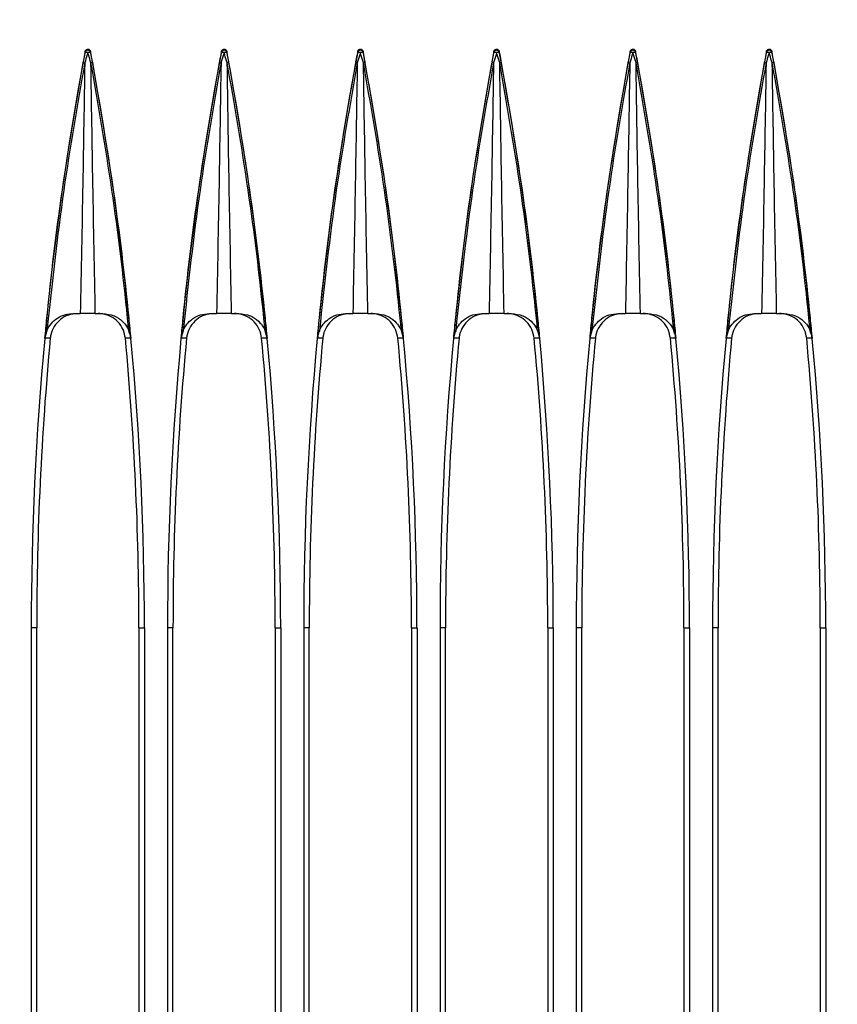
# Model space of a CAD drawing. Header units: millimetres. Extents: x 25 to 1935, y 715 to 2336.
# Tile 154 of 252: x 1364 to 1376, y 1004 to 1018. Entities that reach past the tile are written whole.
import ezdxf

# ---------------------------------------------------------------- set-up
doc = ezdxf.new("R2010")
doc.units = ezdxf.units.MM
doc.header["$LTSCALE"] = 2
doc.layers.get('0').update_dxf_attribs({"color": 2})
doc.styles.add('FS2312', font='simsun.ttf', dxfattribs={"width": 0.8})
doc.dimstyles.new('STANDARD$0', dxfattribs={"dimtxt": 3.5, "dimasz": 3, "dimexe": 1.5, "dimexo": 0.5, "dimgap": 1.5, "dimtad": 1, "dimdec": 1, "dimlfac": 5, "dimdsep": 46, "dimtxsty": 'FS2312', "dimblk1": 'OPEN', "dimblk2": 'OPEN', "dimsah": 1, "dimcen": 0, "dimclrd": 4, "dimclre": 4, "dimclrt": 4, "dimadec": 0, "dimazin": 0, "dimtfac": 1, "dimtdec": 1, "dimtmove": 1, "dimatfit": 0, "dimldrblk": 'OPEN', "dimfxl": 1, "dimtolj": 1, "dimtzin": 0, "dimlwd": 18, "dimlwe": 18, "dimarcsym": 1})

# ---------------------------------------------------------------- blocks, each defined once
blk = doc.blocks.new('_OPEN')
at = {"color": 0}
for p, q in [((-0.966, 0.259), (0, 0)), ((0, 0), (-1, 0)), ((0, 0), (-0.966, -0.259))]:
    blk.add_line(p, q, dxfattribs=at)
blk = doc.blocks.new('*D46')
at = {"color": 4, "lineweight": 18, "transparency": 16777216}
for p, q in [((1275.228, 1018.123), (1275.228, 1070.112)), ((1397.628, 1018.515), (1397.628, 1070.112)), ((1278.228, 1068.612), (1394.628, 1068.612))]:
    blk.add_line(p, q, dxfattribs=at)
at = {"layer": 'Defpoints', "color": 0, "transparency": 16777216}
for p in [(1397.628, 1068.612), (1397.628, 1018.015), (1275.228, 1017.623)]:
    blk.add_point(p, dxfattribs=at)
at = {"color": 4, "lineweight": 18, "transparency": 16777216, "xscale": 3, "yscale": 3, "zscale": 3, "rotation": 180}
blk.add_blockref('_OPEN', (1275.228, 1068.612), dxfattribs=at)
at = {"color": 4, "lineweight": 18, "transparency": 16777216, "xscale": 3, "yscale": 3, "zscale": 3}
blk.add_blockref('_OPEN', (1397.628, 1068.612), dxfattribs=at)
at = {"color": 4, "transparency": 16777216, "insert": (1336.428, 1071.862), "char_height": 3.5, "attachment_point": 5, "style": 'FS2312'}
blk.add_mtext('\\A1;612', dxfattribs=at)

msp = doc.modelspace()

# ---------------------------------------------------------------- linework, layer by layer
at = {"color": 2, "linetype": 'Continuous', "lineweight": 30}
for p, q in [((1365.389, 1017.655), (1365.389, 1017.67)), ((1365.467, 1017.67), (1365.467, 1017.655)), ((1367.389, 1017.655), (1367.389, 1017.67)), ((1367.467, 1017.67), (1367.467, 1017.655)), ((1369.389, 1017.655), (1369.389, 1017.67)), ((1369.467, 1017.67), (1369.467, 1017.655)), ((1371.389, 1017.655), (1371.389, 1017.67)), ((1371.467, 1017.67), (1371.467, 1017.655)), ((1373.389, 1017.655), (1373.389, 1017.67)), ((1373.467, 1017.67), (1373.467, 1017.655)), ((1375.389, 1017.655), (1375.389, 1017.67)), ((1375.467, 1017.67), (1375.467, 1017.655)), ((1365.21, 1013.82), (1365.318, 1013.82)), ((1365.538, 1013.82), (1365.646, 1013.82)), ((1367.21, 1013.82), (1367.318, 1013.82)), ((1367.538, 1013.82), (1367.646, 1013.82)), ((1369.21, 1013.82), (1369.318, 1013.82)), ((1369.538, 1013.82), (1369.646, 1013.82)), ((1371.21, 1013.82), (1371.318, 1013.82)), ((1371.538, 1013.82), (1371.646, 1013.82)), ((1373.21, 1013.82), (1373.318, 1013.82)), ((1373.538, 1013.82), (1373.646, 1013.82)), ((1375.21, 1013.82), (1375.318, 1013.82)), ((1375.538, 1013.82), (1375.646, 1013.82)), ((1366.829, 1013.458), (1366.799, 1013.458)), ((1366.877, 1013.458), (1366.829, 1013.458)), ((1368.829, 1013.458), (1368.799, 1013.458)), ((1368.877, 1013.458), (1368.829, 1013.458)), ((1370.829, 1013.458), (1370.799, 1013.458)), ((1370.877, 1013.458), (1370.829, 1013.458)), ((1372.829, 1013.458), (1372.799, 1013.458)), ((1372.877, 1013.458), (1372.829, 1013.458)), ((1374.829, 1013.458), (1374.799, 1013.458)), ((1374.877, 1013.458), (1374.829, 1013.458)), ((1364.597, 1009.204), (1364.597, 918.637)), ((1364.678, 1009.204), (1364.597, 1009.204)), ((1364.678, 990.62), (1364.678, 1009.204)), ((1366.178, 1009.204), (1366.26, 1009.204)), ((1366.178, 1009.204), (1366.178, 990.62)), ((1366.26, 1009.204), (1366.26, 918.637)), ((1366.597, 1009.204), (1366.597, 918.637)), ((1366.678, 1009.204), (1366.597, 1009.204)), ((1366.678, 990.62), (1366.678, 1009.204)), ((1368.178, 1009.204), (1368.26, 1009.204)), ((1368.178, 1009.204), (1368.178, 990.62)), ((1368.26, 1009.204), (1368.26, 918.637)), ((1368.597, 1009.204), (1368.597, 918.637)), ((1368.678, 1009.204), (1368.597, 1009.204)), ((1368.678, 990.62), (1368.678, 1009.204)), ((1370.178, 1009.204), (1370.26, 1009.204)), ((1370.178, 1009.204), (1370.178, 990.62)), ((1370.26, 1009.204), (1370.26, 918.637)), ((1370.597, 1009.204), (1370.597, 918.637)), ((1370.678, 1009.204), (1370.597, 1009.204)), ((1370.678, 990.62), (1370.678, 1009.204)), ((1372.178, 1009.204), (1372.26, 1009.204)), ((1372.178, 1009.204), (1372.178, 990.62)), ((1372.26, 1009.204), (1372.26, 918.637)), ((1372.597, 1009.204), (1372.597, 918.637)), ((1372.678, 1009.204), (1372.597, 1009.204)), ((1372.678, 990.62), (1372.678, 1009.204)), ((1374.178, 1009.204), (1374.26, 1009.204)), ((1374.178, 1009.204), (1374.178, 990.62)), ((1374.26, 1009.204), (1374.26, 918.637)), ((1374.597, 1009.204), (1374.597, 918.637)), ((1374.678, 1009.204), (1374.597, 1009.204)), ((1374.678, 990.62), (1374.678, 1009.204)), ((1376.178, 1009.204), (1376.26, 1009.204)), ((1376.178, 1009.204), (1376.178, 990.62)), ((1376.26, 1009.204), (1376.26, 918.637))]:
    msp.add_line(p, q, dxfattribs=at)
at = {"color": 2, "linetype": 'Continuous', "lineweight": 30, "flags": 128}
for points in [[(1364.877, 1013.458), (1364.838, 1013.458), (1364.8, 1013.458), (1364.799, 1013.458)], [(1366.058, 1013.458), (1366.057, 1013.458), (1366.018, 1013.458), (1365.979, 1013.458)], [(1368.058, 1013.458), (1368.057, 1013.458), (1368.018, 1013.458), (1367.979, 1013.458)], [(1370.058, 1013.458), (1370.057, 1013.458), (1370.018, 1013.458), (1369.979, 1013.458)], [(1372.058, 1013.458), (1372.057, 1013.458), (1372.018, 1013.458), (1371.979, 1013.458)], [(1374.058, 1013.458), (1374.057, 1013.458), (1374.018, 1013.458), (1373.979, 1013.458)], [(1376.058, 1013.458), (1376.057, 1013.458), (1376.018, 1013.458), (1375.979, 1013.458)]]:
    msp.add_lwpolyline(points, dxfattribs=at)
at = {"color": 2, "linetype": 'Continuous', "lineweight": 30}
for centre, radius, start, end in [((1365.428, 1017.646), 0.0402, 12.6345, 167.3655), ((1367.428, 1017.646), 0.0402, 12.6345, 167.3655), ((1369.428, 1017.646), 0.0402, 12.6345, 167.3655), ((1371.428, 1017.646), 0.0402, 12.6345, 167.3655), ((1373.428, 1017.646), 0.0402, 12.6345, 167.3655), ((1375.428, 1017.646), 0.0402, 12.6345, 167.3655), ((1410.228, 1009.204), 45.631, 169.3088, 180), ((1365.398, 1017.535), 0.121, 75.3232, 94.1449), ((1365.459, 1017.535), 0.121, 85.8551, 104.6768), ((1320.628, 1009.204), 45.631, 0, 10.6912), ((1412.228, 1009.204), 45.631, 169.3088, 180), ((1367.398, 1017.535), 0.121, 75.3232, 94.1449), ((1367.459, 1017.535), 0.121, 85.8551, 104.6768), ((1322.628, 1009.204), 45.631, 0, 10.6912), ((1414.228, 1009.204), 45.631, 169.3088, 180), ((1369.398, 1017.535), 0.121, 75.3232, 94.1449), ((1369.459, 1017.535), 0.121, 85.8551, 104.6768), ((1324.628, 1009.204), 45.631, 0, 10.6912), ((1416.228, 1009.204), 45.631, 169.3088, 180), ((1371.398, 1017.535), 0.121, 75.3232, 94.1449), ((1371.459, 1017.535), 0.121, 85.8551, 104.6768), ((1326.628, 1009.204), 45.631, 0, 10.6912), ((1418.228, 1009.204), 45.631, 169.3088, 180), ((1373.398, 1017.535), 0.121, 75.3232, 94.1449), ((1373.459, 1017.535), 0.121, 85.8551, 104.6768), ((1328.628, 1009.204), 45.631, 0, 10.6912), ((1420.228, 1009.204), 45.631, 169.3088, 180), ((1375.398, 1017.535), 0.121, 75.3232, 94.1449), ((1375.459, 1017.535), 0.121, 85.8551, 104.6768), ((1330.628, 1009.204), 45.631, 0, 10.6912), ((1410.228, 1009.204), 45.55, 174.6418, 180), ((1320.628, 1009.204), 45.55, 0, 5.3582), ((1412.228, 1009.204), 45.55, 174.6418, 180), ((1322.628, 1009.204), 45.55, 0, 5.3582), ((1414.228, 1009.204), 45.55, 174.6418, 180), ((1324.628, 1009.204), 45.55, 0, 5.3582), ((1416.228, 1009.204), 45.55, 174.6418, 180), ((1326.628, 1009.204), 45.55, 0, 5.3582), ((1418.228, 1009.204), 45.55, 174.6418, 180), ((1328.628, 1009.204), 45.55, 0, 5.3582), ((1420.228, 1009.204), 45.55, 174.6418, 180), ((1330.628, 1009.204), 45.55, 0, 5.3582)]:
    msp.add_arc(centre, radius, start, end, dxfattribs=at)
for points, knots in [([(1365.389, 1017.67), (1365.39, 1017.674), (1365.393, 1017.683), (1365.402, 1017.694), (1365.414, 1017.701), (1365.428, 1017.704), (1365.441, 1017.702), (1365.453, 1017.695), (1365.462, 1017.685), (1365.466, 1017.676), (1365.467, 1017.671), (1365.467, 1017.67)], [0, 0, 0, 0, 0.126498, 0.253099, 0.376888, 0.496626, 0.613748, 0.73071, 0.849898, 0.972797, 1, 1, 1, 1]), ([(1367.389, 1017.67), (1367.39, 1017.674), (1367.393, 1017.683), (1367.402, 1017.694), (1367.414, 1017.701), (1367.428, 1017.704), (1367.441, 1017.702), (1367.453, 1017.695), (1367.462, 1017.685), (1367.466, 1017.676), (1367.467, 1017.671), (1367.467, 1017.67)], [0, 0, 0, 0, 0.126498, 0.253099, 0.376888, 0.496626, 0.613748, 0.73071, 0.849898, 0.972797, 1, 1, 1, 1]), ([(1369.389, 1017.67), (1369.39, 1017.674), (1369.393, 1017.683), (1369.402, 1017.694), (1369.414, 1017.701), (1369.428, 1017.704), (1369.441, 1017.702), (1369.453, 1017.695), (1369.462, 1017.685), (1369.466, 1017.676), (1369.467, 1017.671), (1369.467, 1017.67)], [0, 0, 0, 0, 0.126498, 0.253099, 0.376888, 0.496626, 0.613748, 0.73071, 0.849898, 0.972797, 1, 1, 1, 1]), ([(1371.389, 1017.67), (1371.39, 1017.674), (1371.393, 1017.683), (1371.402, 1017.694), (1371.414, 1017.701), (1371.428, 1017.704), (1371.441, 1017.702), (1371.453, 1017.695), (1371.462, 1017.685), (1371.466, 1017.676), (1371.467, 1017.671), (1371.467, 1017.67)], [0, 0, 0, 0, 0.126498, 0.253099, 0.376888, 0.496626, 0.613748, 0.73071, 0.849898, 0.972797, 1, 1, 1, 1]), ([(1373.389, 1017.67), (1373.39, 1017.674), (1373.393, 1017.683), (1373.402, 1017.694), (1373.414, 1017.701), (1373.428, 1017.704), (1373.441, 1017.702), (1373.453, 1017.695), (1373.462, 1017.685), (1373.466, 1017.676), (1373.467, 1017.671), (1373.467, 1017.67)], [0, 0, 0, 0, 0.126498, 0.253099, 0.376888, 0.496626, 0.613748, 0.73071, 0.849898, 0.972797, 1, 1, 1, 1]), ([(1375.389, 1017.67), (1375.39, 1017.674), (1375.393, 1017.683), (1375.402, 1017.694), (1375.414, 1017.701), (1375.428, 1017.704), (1375.441, 1017.702), (1375.453, 1017.695), (1375.462, 1017.685), (1375.466, 1017.676), (1375.467, 1017.671), (1375.467, 1017.67)], [0, 0, 0, 0, 0.126498, 0.253099, 0.376888, 0.496626, 0.613748, 0.73071, 0.849898, 0.972797, 1, 1, 1, 1]), ([(1365.361, 1017.506), (1365.363, 1017.516), (1365.373, 1017.566), (1365.382, 1017.616), (1365.389, 1017.655)], [0, 0, 0, 0, 0.207403, 1, 1, 1, 1]), ([(1365.428, 1017.651), (1365.416, 1017.612), (1365.401, 1017.562), (1365.386, 1017.512), (1365.383, 1017.502), (1365.383, 1017.502)], [0, 0, 0, 0, 0.7919145, 0.9999232, 1, 1, 1, 1]), ([(1365.474, 1017.502), (1365.474, 1017.502), (1365.471, 1017.512), (1365.455, 1017.562), (1365.44, 1017.612), (1365.428, 1017.651)], [0, 0, 0, 0, 0.0000768, 0.2080855, 1, 1, 1, 1]), ([(1365.467, 1017.655), (1365.475, 1017.616), (1365.484, 1017.566), (1365.493, 1017.516), (1365.495, 1017.506)], [0, 0, 0, 0, 0.792522, 1, 1, 1, 1]), ([(1367.361, 1017.506), (1367.363, 1017.516), (1367.373, 1017.566), (1367.382, 1017.616), (1367.389, 1017.655)], [0, 0, 0, 0, 0.2074033, 1, 1, 1, 1]), ([(1367.428, 1017.651), (1367.416, 1017.612), (1367.401, 1017.562), (1367.386, 1017.512), (1367.383, 1017.502), (1367.383, 1017.502)], [0, 0, 0, 0, 0.7919145, 0.9999232, 1, 1, 1, 1]), ([(1367.474, 1017.502), (1367.474, 1017.502), (1367.471, 1017.512), (1367.455, 1017.562), (1367.44, 1017.612), (1367.428, 1017.651)], [0, 0, 0, 0, 0.000077, 0.208086, 1, 1, 1, 1]), ([(1367.467, 1017.655), (1367.475, 1017.616), (1367.484, 1017.566), (1367.493, 1017.516), (1367.495, 1017.506)], [0, 0, 0, 0, 0.792522, 1, 1, 1, 1]), ([(1369.361, 1017.506), (1369.363, 1017.516), (1369.373, 1017.566), (1369.382, 1017.616), (1369.389, 1017.655)], [0, 0, 0, 0, 0.2074033, 1, 1, 1, 1]), ([(1369.428, 1017.651), (1369.416, 1017.612), (1369.401, 1017.562), (1369.386, 1017.512), (1369.383, 1017.502), (1369.383, 1017.502)], [0, 0, 0, 0, 0.791914, 0.999923, 1, 1, 1, 1]), ([(1369.474, 1017.502), (1369.474, 1017.502), (1369.471, 1017.512), (1369.455, 1017.562), (1369.44, 1017.612), (1369.428, 1017.651)], [0, 0, 0, 0, 0.000077, 0.208086, 1, 1, 1, 1]), ([(1369.467, 1017.655), (1369.475, 1017.616), (1369.484, 1017.566), (1369.493, 1017.516), (1369.495, 1017.506)], [0, 0, 0, 0, 0.792522, 1, 1, 1, 1]), ([(1371.361, 1017.506), (1371.363, 1017.516), (1371.373, 1017.566), (1371.382, 1017.616), (1371.389, 1017.655)], [0, 0, 0, 0, 0.207403, 1, 1, 1, 1]), ([(1371.428, 1017.651), (1371.416, 1017.612), (1371.401, 1017.562), (1371.386, 1017.512), (1371.383, 1017.502), (1371.383, 1017.502)], [0, 0, 0, 0, 0.7919145, 0.9999232, 1, 1, 1, 1]), ([(1371.474, 1017.502), (1371.474, 1017.502), (1371.471, 1017.512), (1371.455, 1017.562), (1371.44, 1017.612), (1371.428, 1017.651)], [0, 0, 0, 0, 0.000077, 0.208086, 1, 1, 1, 1]), ([(1371.467, 1017.655), (1371.475, 1017.616), (1371.484, 1017.566), (1371.493, 1017.516), (1371.495, 1017.506)], [0, 0, 0, 0, 0.792522, 1, 1, 1, 1]), ([(1373.361, 1017.506), (1373.363, 1017.516), (1373.373, 1017.566), (1373.382, 1017.616), (1373.389, 1017.655)], [0, 0, 0, 0, 0.207403, 1, 1, 1, 1]), ([(1373.428, 1017.651), (1373.416, 1017.612), (1373.401, 1017.562), (1373.386, 1017.512), (1373.383, 1017.502), (1373.383, 1017.502)], [0, 0, 0, 0, 0.7919145, 0.9999232, 1, 1, 1, 1]), ([(1373.474, 1017.502), (1373.474, 1017.502), (1373.471, 1017.512), (1373.455, 1017.562), (1373.44, 1017.612), (1373.428, 1017.651)], [0, 0, 0, 0, 0.000077, 0.208086, 1, 1, 1, 1]), ([(1373.467, 1017.655), (1373.475, 1017.616), (1373.484, 1017.566), (1373.493, 1017.516), (1373.495, 1017.506)], [0, 0, 0, 0, 0.792522, 1, 1, 1, 1]), ([(1375.361, 1017.506), (1375.363, 1017.516), (1375.373, 1017.566), (1375.382, 1017.616), (1375.389, 1017.655)], [0, 0, 0, 0, 0.207403, 1, 1, 1, 1]), ([(1375.428, 1017.651), (1375.416, 1017.612), (1375.401, 1017.562), (1375.386, 1017.512), (1375.383, 1017.502), (1375.383, 1017.502)], [0, 0, 0, 0, 0.791914, 0.999923, 1, 1, 1, 1]), ([(1375.474, 1017.502), (1375.474, 1017.502), (1375.471, 1017.512), (1375.455, 1017.562), (1375.44, 1017.612), (1375.428, 1017.651)], [0, 0, 0, 0, 0.000077, 0.208086, 1, 1, 1, 1]), ([(1375.467, 1017.655), (1375.475, 1017.616), (1375.484, 1017.566), (1375.493, 1017.516), (1375.495, 1017.506)], [0, 0, 0, 0, 0.792522, 1, 1, 1, 1]), ([(1364.799, 1013.458), (1364.808, 1013.557), (1364.878, 1014.285), (1365.039, 1015.639), (1365.254, 1016.884), (1365.361, 1017.506)], [0, 0, 0, 0, 0.073363, 0.53668, 1, 1, 1, 1]), ([(1365.383, 1017.502), (1365.274, 1016.88), (1365.045, 1015.575), (1364.902, 1014.258), (1364.827, 1013.568)], [0, 0, 0, 0, 0.476437, 1, 1, 1, 1]), ([(1365.383, 1017.502), (1365.373, 1016.908), (1365.354, 1015.681), (1365.33, 1014.453), (1365.318, 1013.82)], [0, 0, 0, 0, 0.48457, 1, 1, 1, 1]), ([(1366.03, 1013.568), (1366.024, 1013.63), (1365.955, 1014.321), (1365.798, 1015.637), (1365.582, 1016.88), (1365.474, 1017.502)], [0, 0, 0, 0, 0.04722, 0.52362, 1, 1, 1, 1]), ([(1365.538, 1013.82), (1365.526, 1014.453), (1365.502, 1015.681), (1365.483, 1016.908), (1365.474, 1017.502)], [0, 0, 0, 0, 0.51543, 1, 1, 1, 1]), ([(1365.495, 1017.506), (1365.602, 1016.884), (1365.817, 1015.639), (1365.978, 1014.285), (1366.048, 1013.557), (1366.058, 1013.458)], [0, 0, 0, 0, 0.463268, 0.926536, 1, 1, 1, 1]), ([(1366.799, 1013.458), (1366.808, 1013.557), (1366.878, 1014.285), (1367.039, 1015.639), (1367.254, 1016.884), (1367.361, 1017.506)], [0, 0, 0, 0, 0.073363, 0.53668, 1, 1, 1, 1]), ([(1367.383, 1017.502), (1367.274, 1016.88), (1367.045, 1015.575), (1366.902, 1014.258), (1366.827, 1013.568)], [0, 0, 0, 0, 0.476437, 1, 1, 1, 1]), ([(1367.383, 1017.502), (1367.373, 1016.908), (1367.354, 1015.681), (1367.33, 1014.453), (1367.318, 1013.82)], [0, 0, 0, 0, 0.48457, 1, 1, 1, 1]), ([(1368.03, 1013.568), (1368.024, 1013.63), (1367.955, 1014.321), (1367.798, 1015.637), (1367.582, 1016.88), (1367.474, 1017.502)], [0, 0, 0, 0, 0.04722, 0.52362, 1, 1, 1, 1]), ([(1367.538, 1013.82), (1367.526, 1014.453), (1367.502, 1015.681), (1367.483, 1016.908), (1367.474, 1017.502)], [0, 0, 0, 0, 0.51543, 1, 1, 1, 1]), ([(1367.495, 1017.506), (1367.602, 1016.884), (1367.817, 1015.639), (1367.978, 1014.285), (1368.048, 1013.557), (1368.058, 1013.458)], [0, 0, 0, 0, 0.463268, 0.926536, 1, 1, 1, 1]), ([(1368.799, 1013.458), (1368.808, 1013.557), (1368.878, 1014.285), (1369.039, 1015.639), (1369.254, 1016.884), (1369.361, 1017.506)], [0, 0, 0, 0, 0.0733633, 0.53668, 1, 1, 1, 1]), ([(1369.383, 1017.502), (1369.274, 1016.88), (1369.045, 1015.575), (1368.902, 1014.258), (1368.827, 1013.568)], [0, 0, 0, 0, 0.476437, 1, 1, 1, 1]), ([(1369.383, 1017.502), (1369.373, 1016.908), (1369.354, 1015.681), (1369.33, 1014.453), (1369.318, 1013.82)], [0, 0, 0, 0, 0.48457, 1, 1, 1, 1]), ([(1370.03, 1013.568), (1370.024, 1013.63), (1369.955, 1014.321), (1369.798, 1015.637), (1369.582, 1016.88), (1369.474, 1017.502)], [0, 0, 0, 0, 0.04722, 0.52362, 1, 1, 1, 1]), ([(1369.538, 1013.82), (1369.526, 1014.453), (1369.502, 1015.681), (1369.483, 1016.908), (1369.474, 1017.502)], [0, 0, 0, 0, 0.51543, 1, 1, 1, 1]), ([(1369.495, 1017.506), (1369.602, 1016.884), (1369.817, 1015.639), (1369.978, 1014.285), (1370.048, 1013.557), (1370.058, 1013.458)], [0, 0, 0, 0, 0.463268, 0.926536, 1, 1, 1, 1]), ([(1370.799, 1013.458), (1370.808, 1013.557), (1370.878, 1014.285), (1371.039, 1015.639), (1371.254, 1016.884), (1371.361, 1017.506)], [0, 0, 0, 0, 0.0733633, 0.53668, 1, 1, 1, 1]), ([(1371.383, 1017.502), (1371.274, 1016.88), (1371.045, 1015.575), (1370.902, 1014.258), (1370.827, 1013.568)], [0, 0, 0, 0, 0.476437, 1, 1, 1, 1]), ([(1371.383, 1017.502), (1371.373, 1016.908), (1371.354, 1015.681), (1371.33, 1014.453), (1371.318, 1013.82)], [0, 0, 0, 0, 0.48457, 1, 1, 1, 1]), ([(1372.03, 1013.568), (1372.024, 1013.63), (1371.955, 1014.321), (1371.798, 1015.637), (1371.582, 1016.88), (1371.474, 1017.502)], [0, 0, 0, 0, 0.04722, 0.52362, 1, 1, 1, 1]), ([(1371.538, 1013.82), (1371.526, 1014.453), (1371.502, 1015.681), (1371.483, 1016.908), (1371.474, 1017.502)], [0, 0, 0, 0, 0.51543, 1, 1, 1, 1]), ([(1371.495, 1017.506), (1371.602, 1016.884), (1371.817, 1015.639), (1371.978, 1014.285), (1372.048, 1013.557), (1372.058, 1013.458)], [0, 0, 0, 0, 0.463268, 0.926536, 1, 1, 1, 1]), ([(1372.799, 1013.458), (1372.808, 1013.557), (1372.878, 1014.285), (1373.039, 1015.639), (1373.254, 1016.884), (1373.361, 1017.506)], [0, 0, 0, 0, 0.073363, 0.53668, 1, 1, 1, 1]), ([(1373.383, 1017.502), (1373.274, 1016.88), (1373.045, 1015.575), (1372.902, 1014.258), (1372.827, 1013.568)], [0, 0, 0, 0, 0.476437, 1, 1, 1, 1]), ([(1373.383, 1017.502), (1373.373, 1016.908), (1373.354, 1015.681), (1373.33, 1014.453), (1373.318, 1013.82)], [0, 0, 0, 0, 0.48457, 1, 1, 1, 1]), ([(1374.03, 1013.568), (1374.024, 1013.63), (1373.955, 1014.321), (1373.798, 1015.637), (1373.582, 1016.88), (1373.474, 1017.502)], [0, 0, 0, 0, 0.04722, 0.52362, 1, 1, 1, 1]), ([(1373.538, 1013.82), (1373.526, 1014.453), (1373.502, 1015.681), (1373.483, 1016.908), (1373.474, 1017.502)], [0, 0, 0, 0, 0.51543, 1, 1, 1, 1]), ([(1373.495, 1017.506), (1373.602, 1016.884), (1373.817, 1015.639), (1373.978, 1014.285), (1374.048, 1013.557), (1374.058, 1013.458)], [0, 0, 0, 0, 0.463268, 0.926536, 1, 1, 1, 1]), ([(1374.799, 1013.458), (1374.808, 1013.557), (1374.878, 1014.285), (1375.039, 1015.639), (1375.254, 1016.884), (1375.361, 1017.506)], [0, 0, 0, 0, 0.0733633, 0.53668, 1, 1, 1, 1]), ([(1375.383, 1017.502), (1375.274, 1016.88), (1375.045, 1015.575), (1374.902, 1014.258), (1374.827, 1013.568)], [0, 0, 0, 0, 0.476437, 1, 1, 1, 1]), ([(1375.383, 1017.502), (1375.373, 1016.908), (1375.354, 1015.681), (1375.33, 1014.453), (1375.318, 1013.82)], [0, 0, 0, 0, 0.48457, 1, 1, 1, 1]), ([(1376.03, 1013.568), (1376.024, 1013.63), (1375.955, 1014.321), (1375.798, 1015.637), (1375.582, 1016.88), (1375.474, 1017.502)], [0, 0, 0, 0, 0.04722, 0.52362, 1, 1, 1, 1]), ([(1375.538, 1013.82), (1375.526, 1014.453), (1375.502, 1015.681), (1375.483, 1016.908), (1375.474, 1017.502)], [0, 0, 0, 0, 0.51543, 1, 1, 1, 1]), ([(1375.495, 1017.506), (1375.602, 1016.884), (1375.817, 1015.639), (1375.978, 1014.285), (1376.048, 1013.557), (1376.058, 1013.458)], [0, 0, 0, 0, 0.463268, 0.926536, 1, 1, 1, 1]), ([(1364.827, 1013.568), (1364.847, 1013.606), (1364.887, 1013.683), (1364.987, 1013.764), (1365.097, 1013.812), (1365.175, 1013.818), (1365.21, 1013.82)], [0, 0, 0, 0, 0.244318, 0.487298, 0.766339, 1, 1, 1, 1]), ([(1365.276, 1013.82), (1365.231, 1013.816), (1365.141, 1013.807), (1365.021, 1013.738), (1364.93, 1013.636), (1364.888, 1013.536), (1364.879, 1013.475), (1364.877, 1013.458)], [0, 0, 0, 0, 0.22861, 0.457225, 0.685714, 0.913942, 1, 1, 1, 1]), ([(1365.538, 1013.82), (1365.518, 1013.82), (1365.478, 1013.82), (1365.41, 1013.82), (1365.355, 1013.82), (1365.327, 1013.82), (1365.318, 1013.82)], [0, 0, 0, 0, 0.289036, 0.577992, 0.866411, 1, 1, 1, 1]), ([(1365.979, 1013.458), (1365.971, 1013.502), (1365.953, 1013.591), (1365.874, 1013.704), (1365.764, 1013.784), (1365.66, 1013.817), (1365.598, 1013.82), (1365.58, 1013.82)], [0, 0, 0, 0, 0.227964, 0.455923, 0.684031, 0.912408, 1, 1, 1, 1]), ([(1365.646, 1013.82), (1365.703, 1013.814), (1365.805, 1013.803), (1365.931, 1013.72), (1365.999, 1013.636), (1366.023, 1013.582), (1366.03, 1013.568)], [0, 0, 0, 0, 0.37377, 0.669739, 0.912396, 1, 1, 1, 1]), ([(1366.827, 1013.568), (1366.827, 1013.569), (1366.841, 1013.604), (1366.882, 1013.671), (1366.969, 1013.752), (1367.082, 1013.809), (1367.167, 1013.817), (1367.21, 1013.82)], [0, 0, 0, 0, 0.002544, 0.214523, 0.443124, 0.714362, 1, 1, 1, 1]), ([(1367.276, 1013.82), (1367.231, 1013.816), (1367.141, 1013.807), (1367.021, 1013.738), (1366.93, 1013.636), (1366.888, 1013.536), (1366.879, 1013.475), (1366.877, 1013.458)], [0, 0, 0, 0, 0.22861, 0.457225, 0.685714, 0.913942, 1, 1, 1, 1]), ([(1367.538, 1013.82), (1367.518, 1013.82), (1367.478, 1013.82), (1367.41, 1013.82), (1367.355, 1013.82), (1367.327, 1013.82), (1367.318, 1013.82)], [0, 0, 0, 0, 0.289036, 0.577992, 0.866411, 1, 1, 1, 1]), ([(1367.979, 1013.458), (1367.971, 1013.502), (1367.953, 1013.591), (1367.874, 1013.704), (1367.764, 1013.784), (1367.66, 1013.817), (1367.598, 1013.82), (1367.58, 1013.82)], [0, 0, 0, 0, 0.227964, 0.455923, 0.684031, 0.912408, 1, 1, 1, 1]), ([(1367.646, 1013.82), (1367.703, 1013.814), (1367.805, 1013.803), (1367.931, 1013.72), (1367.999, 1013.636), (1368.023, 1013.582), (1368.03, 1013.568)], [0, 0, 0, 0, 0.37377, 0.669739, 0.912396, 1, 1, 1, 1]), ([(1368.827, 1013.568), (1368.827, 1013.569), (1368.841, 1013.604), (1368.882, 1013.671), (1368.969, 1013.752), (1369.082, 1013.809), (1369.167, 1013.817), (1369.21, 1013.82)], [0, 0, 0, 0, 0.002544, 0.214523, 0.443124, 0.714362, 1, 1, 1, 1]), ([(1369.276, 1013.82), (1369.231, 1013.816), (1369.141, 1013.807), (1369.021, 1013.738), (1368.93, 1013.636), (1368.888, 1013.536), (1368.879, 1013.475), (1368.877, 1013.458)], [0, 0, 0, 0, 0.22861, 0.457225, 0.685714, 0.913942, 1, 1, 1, 1]), ([(1369.538, 1013.82), (1369.518, 1013.82), (1369.478, 1013.82), (1369.41, 1013.82), (1369.355, 1013.82), (1369.327, 1013.82), (1369.318, 1013.82)], [0, 0, 0, 0, 0.289036, 0.577992, 0.866411, 1, 1, 1, 1]), ([(1369.979, 1013.458), (1369.971, 1013.502), (1369.953, 1013.591), (1369.874, 1013.704), (1369.764, 1013.784), (1369.66, 1013.817), (1369.598, 1013.82), (1369.58, 1013.82)], [0, 0, 0, 0, 0.227964, 0.455923, 0.684031, 0.912408, 1, 1, 1, 1]), ([(1369.646, 1013.82), (1369.703, 1013.814), (1369.805, 1013.803), (1369.931, 1013.72), (1369.999, 1013.636), (1370.023, 1013.582), (1370.03, 1013.568)], [0, 0, 0, 0, 0.37377, 0.669739, 0.912396, 1, 1, 1, 1]), ([(1370.827, 1013.568), (1370.827, 1013.569), (1370.841, 1013.604), (1370.882, 1013.671), (1370.969, 1013.752), (1371.082, 1013.809), (1371.167, 1013.817), (1371.21, 1013.82)], [0, 0, 0, 0, 0.002544, 0.214523, 0.443124, 0.714362, 1, 1, 1, 1]), ([(1371.276, 1013.82), (1371.231, 1013.816), (1371.141, 1013.807), (1371.021, 1013.738), (1370.93, 1013.636), (1370.888, 1013.536), (1370.879, 1013.475), (1370.877, 1013.458)], [0, 0, 0, 0, 0.22861, 0.457225, 0.685714, 0.913942, 1, 1, 1, 1]), ([(1371.538, 1013.82), (1371.518, 1013.82), (1371.478, 1013.82), (1371.41, 1013.82), (1371.355, 1013.82), (1371.327, 1013.82), (1371.318, 1013.82)], [0, 0, 0, 0, 0.289036, 0.577992, 0.866411, 1, 1, 1, 1]), ([(1371.979, 1013.458), (1371.971, 1013.502), (1371.953, 1013.591), (1371.874, 1013.704), (1371.764, 1013.784), (1371.66, 1013.817), (1371.598, 1013.82), (1371.58, 1013.82)], [0, 0, 0, 0, 0.227964, 0.455923, 0.684031, 0.912408, 1, 1, 1, 1]), ([(1371.646, 1013.82), (1371.703, 1013.814), (1371.805, 1013.803), (1371.931, 1013.72), (1371.999, 1013.636), (1372.023, 1013.582), (1372.03, 1013.568)], [0, 0, 0, 0, 0.37377, 0.669739, 0.912396, 1, 1, 1, 1]), ([(1372.827, 1013.568), (1372.827, 1013.569), (1372.841, 1013.604), (1372.882, 1013.671), (1372.969, 1013.752), (1373.082, 1013.809), (1373.167, 1013.817), (1373.21, 1013.82)], [0, 0, 0, 0, 0.002544, 0.214523, 0.443124, 0.714362, 1, 1, 1, 1]), ([(1373.276, 1013.82), (1373.231, 1013.816), (1373.141, 1013.807), (1373.021, 1013.738), (1372.93, 1013.636), (1372.888, 1013.536), (1372.879, 1013.475), (1372.877, 1013.458)], [0, 0, 0, 0, 0.22861, 0.457225, 0.685714, 0.913942, 1, 1, 1, 1]), ([(1373.538, 1013.82), (1373.518, 1013.82), (1373.478, 1013.82), (1373.41, 1013.82), (1373.355, 1013.82), (1373.327, 1013.82), (1373.318, 1013.82)], [0, 0, 0, 0, 0.289036, 0.577992, 0.866411, 1, 1, 1, 1]), ([(1373.979, 1013.458), (1373.971, 1013.502), (1373.953, 1013.591), (1373.874, 1013.704), (1373.764, 1013.784), (1373.66, 1013.817), (1373.598, 1013.82), (1373.58, 1013.82)], [0, 0, 0, 0, 0.227964, 0.455923, 0.684031, 0.912408, 1, 1, 1, 1]), ([(1373.646, 1013.82), (1373.703, 1013.814), (1373.805, 1013.803), (1373.931, 1013.72), (1373.999, 1013.636), (1374.023, 1013.582), (1374.03, 1013.568)], [0, 0, 0, 0, 0.37377, 0.669739, 0.912396, 1, 1, 1, 1]), ([(1374.827, 1013.568), (1374.827, 1013.569), (1374.841, 1013.604), (1374.882, 1013.671), (1374.969, 1013.752), (1375.082, 1013.809), (1375.167, 1013.817), (1375.21, 1013.82)], [0, 0, 0, 0, 0.0025438, 0.2145228, 0.4431244, 0.714362, 1, 1, 1, 1]), ([(1375.276, 1013.82), (1375.231, 1013.816), (1375.141, 1013.807), (1375.021, 1013.738), (1374.93, 1013.636), (1374.888, 1013.536), (1374.879, 1013.475), (1374.877, 1013.458)], [0, 0, 0, 0, 0.22861, 0.457225, 0.685714, 0.913942, 1, 1, 1, 1]), ([(1375.538, 1013.82), (1375.518, 1013.82), (1375.478, 1013.82), (1375.41, 1013.82), (1375.355, 1013.82), (1375.327, 1013.82), (1375.318, 1013.82)], [0, 0, 0, 0, 0.289036, 0.577992, 0.866411, 1, 1, 1, 1]), ([(1375.979, 1013.458), (1375.971, 1013.502), (1375.953, 1013.591), (1375.874, 1013.704), (1375.764, 1013.784), (1375.66, 1013.817), (1375.598, 1013.82), (1375.58, 1013.82)], [0, 0, 0, 0, 0.227964, 0.455923, 0.684031, 0.912408, 1, 1, 1, 1]), ([(1375.646, 1013.82), (1375.703, 1013.814), (1375.805, 1013.803), (1375.931, 1013.72), (1375.999, 1013.636), (1376.023, 1013.582), (1376.03, 1013.568)], [0, 0, 0, 0, 0.37377, 0.669739, 0.912396, 1, 1, 1, 1]), ([(1364.827, 1013.568), (1364.819, 1013.546), (1364.806, 1013.51), (1364.8, 1013.473), (1364.799, 1013.458), (1364.799, 1013.458)], [0, 0, 0, 0, 0.606844, 0.984827, 1, 1, 1, 1]), ([(1366.058, 1013.458), (1366.058, 1013.458), (1366.056, 1013.47), (1366.051, 1013.508), (1366.038, 1013.543), (1366.03, 1013.568)], [0, 0, 0, 0, 0.015177, 0.320223, 1, 1, 1, 1]), ([(1366.827, 1013.568), (1366.819, 1013.546), (1366.806, 1013.51), (1366.8, 1013.473), (1366.799, 1013.458), (1366.799, 1013.458)], [0, 0, 0, 0, 0.606844, 0.984827, 1, 1, 1, 1]), ([(1368.058, 1013.458), (1368.058, 1013.458), (1368.056, 1013.47), (1368.051, 1013.508), (1368.038, 1013.543), (1368.03, 1013.568)], [0, 0, 0, 0, 0.015177, 0.320223, 1, 1, 1, 1]), ([(1368.827, 1013.568), (1368.819, 1013.546), (1368.806, 1013.51), (1368.8, 1013.473), (1368.799, 1013.458), (1368.799, 1013.458)], [0, 0, 0, 0, 0.606844, 0.984827, 1, 1, 1, 1]), ([(1370.058, 1013.458), (1370.058, 1013.458), (1370.056, 1013.47), (1370.051, 1013.508), (1370.038, 1013.543), (1370.03, 1013.568)], [0, 0, 0, 0, 0.015177, 0.320223, 1, 1, 1, 1]), ([(1370.827, 1013.568), (1370.819, 1013.546), (1370.806, 1013.51), (1370.8, 1013.473), (1370.799, 1013.458), (1370.799, 1013.458)], [0, 0, 0, 0, 0.606844, 0.984827, 1, 1, 1, 1]), ([(1372.058, 1013.458), (1372.058, 1013.458), (1372.056, 1013.47), (1372.051, 1013.508), (1372.038, 1013.543), (1372.03, 1013.568)], [0, 0, 0, 0, 0.015177, 0.320223, 1, 1, 1, 1]), ([(1372.827, 1013.568), (1372.819, 1013.546), (1372.806, 1013.51), (1372.8, 1013.473), (1372.799, 1013.458), (1372.799, 1013.458)], [0, 0, 0, 0, 0.606844, 0.984827, 1, 1, 1, 1]), ([(1374.058, 1013.458), (1374.058, 1013.458), (1374.056, 1013.47), (1374.051, 1013.508), (1374.038, 1013.543), (1374.03, 1013.568)], [0, 0, 0, 0, 0.015177, 0.320223, 1, 1, 1, 1]), ([(1374.827, 1013.568), (1374.819, 1013.546), (1374.806, 1013.51), (1374.8, 1013.473), (1374.799, 1013.458), (1374.799, 1013.458)], [0, 0, 0, 0, 0.606844, 0.984827, 1, 1, 1, 1]), ([(1376.058, 1013.458), (1376.058, 1013.458), (1376.056, 1013.47), (1376.051, 1013.508), (1376.038, 1013.543), (1376.03, 1013.568)], [0, 0, 0, 0, 0.015177, 0.320223, 1, 1, 1, 1])]:
    msp.add_open_spline(points, degree=3, knots=knots, dxfattribs=at)
for points in [[(1365.361, 1017.506), (1365.362, 1017.506), (1365.363, 1017.506), (1365.367, 1017.505), (1365.374, 1017.504), (1365.38, 1017.503), (1365.383, 1017.502)], [(1365.495, 1017.506), (1365.494, 1017.506), (1365.494, 1017.506), (1365.489, 1017.505), (1365.483, 1017.504), (1365.477, 1017.503), (1365.474, 1017.502)], [(1367.361, 1017.506), (1367.362, 1017.506), (1367.363, 1017.506), (1367.367, 1017.505), (1367.374, 1017.504), (1367.38, 1017.503), (1367.383, 1017.502)], [(1367.495, 1017.506), (1367.494, 1017.506), (1367.494, 1017.506), (1367.489, 1017.505), (1367.483, 1017.504), (1367.477, 1017.503), (1367.474, 1017.502)], [(1369.361, 1017.506), (1369.362, 1017.506), (1369.363, 1017.506), (1369.367, 1017.505), (1369.374, 1017.504), (1369.38, 1017.503), (1369.383, 1017.502)], [(1369.495, 1017.506), (1369.494, 1017.506), (1369.494, 1017.506), (1369.489, 1017.505), (1369.483, 1017.504), (1369.477, 1017.503), (1369.474, 1017.502)], [(1371.361, 1017.506), (1371.362, 1017.506), (1371.363, 1017.506), (1371.367, 1017.505), (1371.374, 1017.504), (1371.38, 1017.503), (1371.383, 1017.502)], [(1371.495, 1017.506), (1371.494, 1017.506), (1371.494, 1017.506), (1371.489, 1017.505), (1371.483, 1017.504), (1371.477, 1017.503), (1371.474, 1017.502)], [(1373.361, 1017.506), (1373.362, 1017.506), (1373.363, 1017.506), (1373.367, 1017.505), (1373.374, 1017.504), (1373.38, 1017.503), (1373.383, 1017.502)], [(1373.495, 1017.506), (1373.494, 1017.506), (1373.494, 1017.506), (1373.489, 1017.505), (1373.483, 1017.504), (1373.477, 1017.503), (1373.474, 1017.502)], [(1375.361, 1017.506), (1375.362, 1017.506), (1375.363, 1017.506), (1375.367, 1017.505), (1375.374, 1017.504), (1375.38, 1017.503), (1375.383, 1017.502)], [(1375.495, 1017.506), (1375.494, 1017.506), (1375.494, 1017.506), (1375.489, 1017.505), (1375.483, 1017.504), (1375.477, 1017.503), (1375.474, 1017.502)]]:
    msp.add_open_spline(points, degree=3, dxfattribs=at)

# ---------------------------------------------------------------- dimensions: what is measured, and where the dimension line sits
dim = msp.add_linear_dim(base=(1397.628, 1068.612), p1=(1275.228, 1017.623), p2=(1397.628, 1018.015), dimstyle='STANDARD$0')
dim.commit()
dim.dimension.update_dxf_attribs({"geometry": '*D46', "text_midpoint": (1336.428, 1071.862)})

doc.saveas('drawing.dxf')
